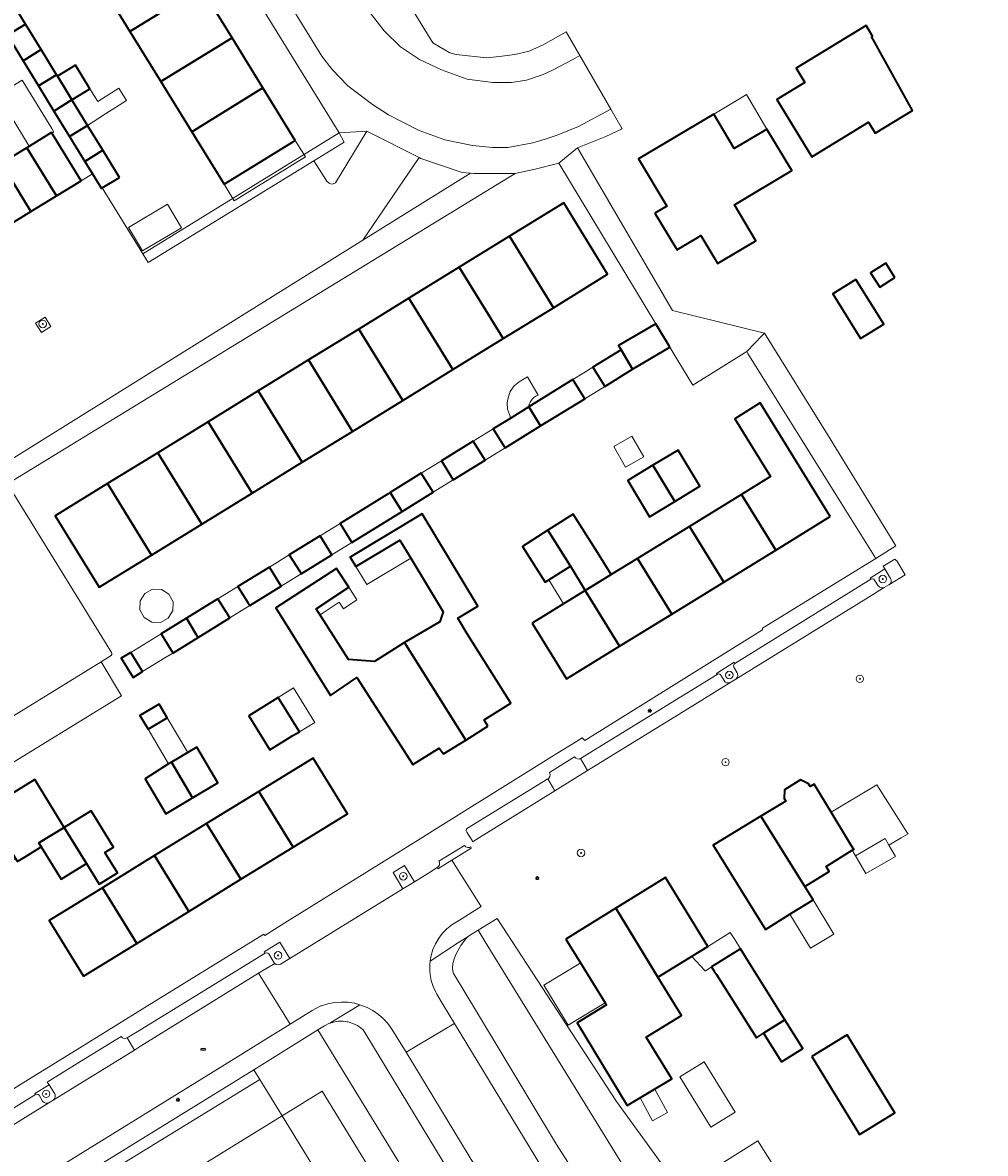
# Model space of a CAD drawing. Extents: x 147051 to 149075, y 463071 to 465537.
# Tile 228 of 229: x 147875 to 147978, y 464933 to 465053. Entities that reach past the tile are written whole.
import ezdxf
from ezdxf.enums import TextEntityAlignment as Align

# ---------------------------------------------------------------- set-up
doc = ezdxf.new("R2010")
doc.units = 0
doc.header["$LTSCALE"] = 0.5
doc.layers.get('0').update_dxf_attribs({"linetype": 'CONTINUOUS'})
for name, color, linetype, lineweight in [('B-PV-GR-BEPLANTING_CULTUUR_HEESTERS-GV', 252, 'CONTINUOUS', 18), ('B-PV-GR-BOOM-S', 252, 'CONTINUOUS', 25), ('B-PV-GR-GROENVOORZIENING-GV', 252, 'CONTINUOUS', 18), ('B-PV-IE-MEUBILAIR-S', 252, 'CONTINUOUS', 25), ('B-PV-OG-BEBOUWING-GV', 6, 'CONTINUOUS', 35), ('B-PV-OG-BEBOUWING_BASSIN-GV', 6, 'CONTINUOUS', 18), ('B-PV-OG-BEBOUWING_LUIFEL-GV', 6, 'CONTINUOUS', 18), ('B-PV-OG-TERREIN_BEGROEID-GV', 252, 'CONTINUOUS', 18), ('B-PV-OG-TERREIN_ERF-GV', 252, 'CONTINUOUS', 18), ('B-PV-OG-TERREIN_ONBEGROEID_ZAND-GV', 252, 'CONTINUOUS', 18), ('B-PV-VH-GESLOTENVERHARDING-GV', 252, 'CONTINUOUS', 18), ('B-PV-VH-GESLOTENVERHARDING_ASFALT-GV', 252, 'CONTINUOUS', 18), ('B-PV-VH-OPENVERHARDING_BETONSTRAATSTEEN-GV', 252, 'CONTINUOUS', 18), ('B-PV-VH-OPENVERHARDING_TEGEL-GV', 252, 'CONTINUOUS', 18)]:
    doc.layers.add(name, color=color, linetype=linetype, lineweight=lineweight)
doc.styles.add('NLCS-ISO', font='NLCS-ISO.ttf')

# ---------------------------------------------------------------- blocks, each defined once
blk = doc.blocks.new('SIE-MEUBILAIR_PAAL_LICHTMAST-SO')
for points in [[(-0.62, 0), (-1, 0)], [(-0.71, 0.71), (-0.44, 0.44)], [(0, 1), (0, 0.62)], [(0.44, 0.44), (0.71, 0.71)], [(1, 0), (0.62, 0)], [(-0.71, -0.71), (-0.44, -0.44)], [(0, -0.62), (0, -1)], [(0.44, -0.44), (0.71, -0.71)]]:
    blk.add_lwpolyline(points)
blk.add_circle((0, 0), 0.5)
blk = doc.blocks.new('SIE-MEUBILAIR_PUT_RIOOLPUT-SO')
blk.add_ellipse((0, 0), major_axis=(1.25, 0), ratio=0.54)
at = {"style": 'NLCS-ISO'}
blk.add_text('ri', height=0.75, dxfattribs=at).set_placement((-0.04, 0.07), align=Align.MIDDLE_CENTER)
blk = doc.blocks.new('SGR-BOOM_GBKN-SO')
at = {"linetype": 'ByBlock', "lineweight": 18}
h = blk.add_hatch(color=0, dxfattribs=at)
h.dxf.hatch_style = 1
edge = h.paths.add_edge_path()
edge.add_arc((0, 0), 0.25, 0, 360)
at = {"color": 0, "linetype": 'ByBlock', "lineweight": 18}
for radius in [2, 0.25]:
    blk.add_circle((0, 0), radius, dxfattribs=at)
at = {"color": 0, "linetype": 'ByBlock', "lineweight": 18, "style": 'NLCS-ISO'}
blk.add_attdef('SOORT', (2.5, 0), '', height=1.5, dxfattribs=at)

msp = doc.modelspace()

# ---------------------------------------------------------------- linework, layer by layer
at = {"layer": 'B-PV-GR-BEPLANTING_CULTUUR_HEESTERS-GV', "flags": 128}
for points in [[(147888.874, 465027.464), (147906.503, 465038.302), (147909.738, 465040.293), (147909.193, 465041.26), (147888.3, 465028.395)], [(147909.738, 465040.293), (147906.503, 465038.302), (147907.88, 465036.14), (147908.124, 465035.919), (147908.378, 465035.813), (147908.555, 465035.833), (147908.809, 465035.944), (147912.15, 465041.46), (147909.193, 465041.26)], [(147917.881, 465038.548), (147917.709, 465038.635), (147911.725, 465029.828), (147923.192, 465036.975), (147922.296, 465037.058)], [(147883.849, 464984.936), (147872.249, 464977.781), (147872.164, 464977.755), (147872.022, 464977.773), (147871.909, 464977.86), (147872.144, 464977.478), (147870.385, 464976.394), (147872.47, 464973.013), (147886.034, 464981.315)], [(147923.988, 464956.343), (147924.742, 464955.121), (147946.841, 464919.298), (147950.642, 464921.635), (147948.983, 464923.936), (147938.724, 464938.099), (147926.024, 464957.607)], [(147906.936, 464945.732), (147903.817, 464943.774), (147900.111, 464941.487), (147900.123, 464941.467), (147900.748, 464940.451), (147903.135, 464936.58), (147907.387, 464939.194), (147930.478, 464901.546), (147933.055, 464903.062), (147906.94, 464945.725)]]:
    msp.add_lwpolyline(points, close=True, dxfattribs=at)
at = {"layer": 'B-PV-GR-GROENVOORZIENING-GV', "flags": 128}
msp.add_lwpolyline([(147878.239, 464927.99), (147880.457, 464924.377), (147880.476, 464924.346), (147882.2, 464925.417), (147880.556, 464928.075), (147900.748, 464940.451), (147900.123, 464941.467), (147900.111, 464941.487), (147883.991, 464931.54), (147878.231, 464928.003)], close=True, dxfattribs=at)
at = {"layer": 'B-PV-OG-BEBOUWING-GV', "flags": 128}
for points in [[(147891.209, 465062.092), (147883.634, 465057.429), (147886.926, 465052.081), (147894.501, 465056.744)], [(147894.501, 465056.744), (147886.926, 465052.081), (147890.218, 465046.733), (147897.793, 465051.396)], [(147873.887, 465051.677), (147875.816, 465052.857), (147874.75, 465054.6), (147874.139, 465055.598), (147872.209, 465054.417)], [(147877.481, 465050.136), (147875.816, 465052.857), (147873.887, 465051.677), (147875.552, 465048.955)], [(147965.876, 465051.532), (147966.005, 465051.564), (147965.32, 465052.688), (147957.874, 465048.143), (147958.788, 465046.645), (147955.807, 465044.825), (147959.539, 465038.711), (147965.575, 465042.395), (147966.278, 465041.243), (147970.249, 465043.667)], [(147897.793, 465051.396), (147890.218, 465046.733), (147893.51, 465041.385), (147901.085, 465046.048)], [(147877.201, 465046.262), (147879.119, 465047.46), (147877.481, 465050.136), (147875.552, 465048.955)], [(147879.208, 465047.315), (147879.886, 465046.206), (147880.752, 465044.791), (147882.187, 465045.677), (147882.666, 465045.973), (147881.112, 465048.49)], [(147878.834, 465043.592), (147880.752, 465044.791), (147879.886, 465046.206), (147879.208, 465047.315), (147879.119, 465047.46), (147877.201, 465046.262)], [(147896.954, 465035.791), (147904.523, 465040.463), (147901.085, 465046.048), (147893.51, 465041.385)], [(147880.489, 465040.889), (147882.418, 465042.069), (147880.752, 465044.791), (147878.834, 465043.592)], [(147942.828, 465032.729), (147945.042, 465029.01), (147945.165, 465028.804), (147947.497, 465030.192), (147947.721, 465030.326), (147949.191, 465027.856), (147949.494, 465027.347), (147953.574, 465029.776), (147951.289, 465033.614), (147957.384, 465037.244), (147954.748, 465041.671), (147954.285, 465041.395), (147951.273, 465039.603), (147949.085, 465043.277), (147941.088, 465038.515), (147944.086, 465033.479)], [(147881.725, 465036.174), (147878.585, 465041.3), (147875.948, 465039.686), (147879.101, 465034.566)], [(147884.043, 465039.414), (147882.418, 465042.069), (147880.489, 465040.889), (147882.114, 465038.234)], [(147873.238, 465038.025), (147876.39, 465032.906), (147879.101, 465034.566), (147875.948, 465039.686)], [(147885.813, 465036.521), (147884.043, 465039.414), (147882.114, 465038.234), (147882.927, 465036.905), (147883.884, 465035.341), (147883.985, 465035.403)], [(147870.472, 465036.331), (147873.664, 465031.236), (147876.39, 465032.906), (147873.238, 465038.025)], [(147932.012, 465022.648), (147937.791, 465026.206), (147933.109, 465033.81), (147927.33, 465030.252)], [(147927.33, 465030.252), (147921.983, 465026.959), (147926.665, 465019.355), (147932.012, 465022.648)], [(147921.983, 465026.959), (147916.635, 465023.666), (147921.317, 465016.062), (147926.665, 465019.355)], [(147968.381, 465025.865), (147967.4, 465027.404), (147965.775, 465026.369), (147966.756, 465024.829)], [(147964.214, 465025.656), (147961.765, 465024.133), (147964.73, 465019.364), (147967.18, 465020.887)], [(147916.635, 465023.666), (147911.288, 465020.373), (147915.97, 465012.77), (147921.317, 465016.062)], [(147939.224, 465018.154), (147940.432, 465016.097), (147944.42, 465018.439), (147944.371, 465018.52), (147942.909, 465020.941), (147938.952, 465018.617)], [(147911.288, 465020.373), (147905.94, 465017.08), (147910.622, 465009.477), (147915.97, 465012.77)], [(147937.447, 465014.312), (147937.473, 465014.27), (147940.432, 465016.097), (147939.224, 465018.154), (147936.22, 465016.3)], [(147905.94, 465017.08), (147900.593, 465013.788), (147905.274, 465006.184), (147910.622, 465009.477)], [(147930.642, 465010.051), (147935.347, 465012.957), (147934.093, 465014.986), (147929.389, 465012.081)], [(147900.593, 465013.788), (147895.245, 465010.495), (147899.927, 465002.891), (147905.274, 465006.184)], [(147961.489, 465000.397), (147954.026, 465012.521), (147951.338, 465010.828), (147955.133, 465004.664), (147952.053, 465002.767), (147955.704, 464996.836)], [(147926.863, 465007.718), (147930.642, 465010.051), (147929.389, 465012.081), (147927.469, 465010.895), (147925.61, 465009.747), (147926.782, 465007.849)], [(147895.245, 465010.495), (147889.897, 465007.202), (147894.579, 464999.599), (147899.927, 465002.891)], [(147921.346, 465004.31), (147924.736, 465006.404), (147923.483, 465008.434), (147920.092, 465006.34)], [(147944.937, 465002.009), (147947.623, 465003.63), (147945.297, 465007.483), (147942.611, 465005.861)], [(147889.897, 465007.202), (147884.55, 465003.909), (147889.232, 464996.306), (147894.579, 464999.599)], [(147942.251, 465000.387), (147944.937, 465002.009), (147942.611, 465005.861), (147939.925, 465004.239)], [(147884.55, 465003.909), (147878.979, 465000.479), (147883.661, 464992.876), (147889.232, 464996.306)], [(147915.772, 465001.163), (147915.904, 465000.949), (147919.209, 465002.99), (147917.948, 465005.016), (147914.65, 465002.979)], [(147910.56, 464997.649), (147915.904, 465000.949), (147915.772, 465001.163), (147914.65, 465002.979), (147914.419, 465002.836), (147909.307, 464999.679)], [(147955.704, 464996.836), (147952.053, 465002.767), (147946.504, 464999.352), (147950.156, 464993.42)], [(147925.033, 464978.075), (147924.628, 464978.738), (147927.464, 464980.515), (147922.819, 464987.931), (147921.836, 464989.58), (147923.951, 464990.854), (147918.024, 465000.695), (147910.375, 464996.089), (147910.984, 464995.078), (147915.668, 464997.899), (147916.826, 464995.976), (147920.263, 464990.269), (147919.904, 464989.18), (147916.174, 464986.998), (147922.682, 464976.607)], [(147935.407, 464992.521), (147938.182, 464994.229), (147936.527, 464996.846), (147934.107, 465000.66), (147931.407, 464998.946), (147933.827, 464995.133)], [(147950.156, 464993.42), (147946.504, 464999.352), (147940.956, 464995.937), (147944.607, 464990.005)], [(147905.158, 464994.313), (147908.433, 464996.336), (147907.18, 464998.365), (147903.895, 464996.337), (147904.979, 464994.608)], [(147933.827, 464995.133), (147931.407, 464998.946), (147928.707, 464997.232), (147931.127, 464993.419)], [(147944.607, 464990.005), (147940.956, 464995.937), (147938.182, 464994.229), (147935.407, 464992.521), (147939.059, 464986.589)], [(147899.684, 464990.933), (147903.027, 464992.997), (147901.768, 464995.023), (147898.427, 464992.96), (147899.478, 464991.267)], [(147920.299, 464975.12), (147922.682, 464976.607), (147916.174, 464986.998), (147912.971, 464984.971), (147910.213, 464985.19), (147906.77, 464990.575), (147910.227, 464992.87), (147908.921, 464994.88), (147902.451, 464990.685), (147908.266, 464981.364), (147911.099, 464983.25), (147917.053, 464973.994), (147919.847, 464975.744)], [(147929.751, 464989.04), (147933.403, 464983.108), (147939.059, 464986.589), (147935.407, 464992.521)], [(147894.179, 464987.532), (147897.553, 464989.616), (147896.3, 464991.646), (147892.931, 464989.566), (147893.979, 464987.856)], [(147891.488, 464985.871), (147894.179, 464987.532), (147893.979, 464987.856), (147892.931, 464989.566), (147890.235, 464987.9), (147891.303, 464986.17)], [(147887.253, 464983.275), (147888.274, 464983.901), (147887.028, 464985.934), (147886.008, 464985.308)], [(147904.287, 464977.088), (147904.972, 464977.492), (147902.698, 464981.128), (147902.024, 464980.706), (147899.575, 464979.175), (147901.838, 464975.556)], [(147888.857, 464977.754), (147890.894, 464978.959), (147890.028, 464980.415), (147887.994, 464979.211)], [(147893.601, 464970.441), (147896.3, 464972.038), (147894.043, 464975.85), (147893.075, 464975.277), (147891.345, 464974.253)], [(147893.601, 464970.441), (147891.345, 464974.253), (147891.043, 464974.058), (147888.556, 464972.454), (147890.747, 464968.752)], [(147904.293, 464965.189), (147910.078, 464968.75), (147906.426, 464974.681), (147900.641, 464971.12)], [(147874.92, 464963.658), (147875.756, 464964.171), (147877.475, 464965.224), (147877.22, 464965.641), (147879.919, 464967.295), (147876.793, 464972.395), (147871.539, 464969.175), (147874.724, 464963.977)], [(147954.115, 464968.495), (147958.546, 464961.391), (147958.789, 464961.002), (147961.363, 464962.608), (147961.044, 464963.121), (147963.841, 464964.86), (147963.991, 464964.953), (147963.701, 464965.431), (147961.581, 464968.93), (147959.769, 464971.921), (147959.341, 464971.662), (147959.175, 464971.936), (147958.316, 464972.35), (147956.605, 464971.314), (147956.592, 464970.371), (147956.758, 464970.097)], [(147895.093, 464967.705), (147898.744, 464961.773), (147904.293, 464965.189), (147900.641, 464971.12)], [(147879.925, 464967.299), (147882.297, 464963.443), (147883.636, 464961.266), (147885.592, 464962.469), (147884.255, 464964.643), (147885.174, 464965.206), (147882.808, 464969.067)], [(147957.184, 464958.043), (147957.928, 464958.505), (147959.112, 464959.241), (147959.658, 464959.58), (147959.671, 464959.588), (147958.789, 464961.002), (147958.546, 464961.391), (147954.115, 464968.495), (147949.033, 464965.415), (147954.609, 464956.442)], [(147879.925, 464967.299), (147879.919, 464967.295), (147877.22, 464965.641), (147877.475, 464965.224), (147879.585, 464961.781), (147882.297, 464963.443)], [(147889.544, 464964.289), (147893.196, 464958.358), (147898.744, 464961.773), (147895.093, 464967.705)], [(147883.996, 464960.874), (147887.647, 464954.942), (147893.196, 464958.358), (147889.544, 464964.289)], [(147943.133, 464951.359), (147948.462, 464954.621), (147943.961, 464961.976), (147938.647, 464958.694)], [(147881.966, 464951.445), (147887.647, 464954.942), (147883.996, 464960.874), (147878.314, 464957.377)], [(147933.333, 464955.413), (147934.906, 464952.865), (147937.527, 464948.62), (147937.657, 464948.41), (147934.538, 464946.484), (147939.871, 464937.665), (147944.612, 464940.512), (147941.883, 464944.971), (147945.637, 464947.268), (147943.133, 464951.359), (147938.647, 464958.694)], [(147949.376, 464951.623), (147953.632, 464944.88), (147954.393, 464945.367), (147956.66, 464946.816), (147952.409, 464953.608), (147951.938, 464954.36), (147948.863, 464952.436), (147949.137, 464952.002)], [(147956.293, 464942.332), (147958.573, 464943.76), (147956.66, 464946.816), (147954.393, 464945.367)], [(147959.531, 464942.899), (147964.614, 464934.604), (147968.367, 464936.903), (147966.061, 464940.665), (147963.283, 464945.199)]]:
    msp.add_lwpolyline(points, close=True, dxfattribs=at)
at = {"layer": 'B-PV-OG-BEBOUWING_BASSIN-GV', "flags": 128}
for points in [[(147891.005, 464989.587), (147891.495, 464990.387), (147891.52, 464991.326), (147891.072, 464992.15), (147890.272, 464992.64), (147889.333, 464992.664), (147888.509, 464992.217), (147888.019, 464991.416), (147887.995, 464990.478), (147888.442, 464989.654), (147889.243, 464989.164), (147890.181, 464989.139)], [(147945.479, 464940.723), (147948.779, 464935.39), (147951.358, 464936.986), (147948.058, 464942.319)]]:
    msp.add_lwpolyline(points, close=True, dxfattribs=at)
at = {"layer": 'B-PV-OG-BEBOUWING_LUIFEL-GV', "flags": 128}
for points in [[(147876.209, 465039.845), (147878.585, 465041.3), (147878.627, 465041.231), (147878.666, 465041.255), (147878.829, 465041.354), (147878.604, 465041.722), (147875.451, 465046.881), (147872.872, 465045.305), (147876.025, 465040.146)], [(147882.418, 465042.069), (147884.325, 465043.285), (147886.572, 465044.718), (147885.738, 465046.025), (147883.511, 465044.604), (147882.666, 465045.973), (147882.187, 465045.677), (147880.752, 465044.791)], [(147949.085, 465043.277), (147951.273, 465039.603), (147954.285, 465041.395), (147954.748, 465041.671), (147952.56, 465045.346), (147952.097, 465045.07)], [(147898.038, 465034.036), (147905.606, 465038.708), (147904.523, 465040.463), (147896.954, 465035.791)], [(147886.774, 465031.203), (147888.247, 465028.712), (147892.405, 465031.17), (147890.932, 465033.661)], [(147934.093, 465014.986), (147935.347, 465012.957), (147937.473, 465014.27), (147937.447, 465014.312), (147936.22, 465016.3), (147935.263, 465015.709)], [(147923.483, 465008.434), (147924.736, 465006.404), (147926.863, 465007.718), (147926.782, 465007.849), (147925.61, 465009.747), (147924.868, 465009.289)], [(147939.695, 465005.678), (147941.627, 465006.779), (147940.38, 465008.968), (147938.448, 465007.867)], [(147919.209, 465002.99), (147921.346, 465004.31), (147920.092, 465006.34), (147917.948, 465005.016)], [(147908.433, 464996.336), (147910.56, 464997.649), (147909.307, 464999.679), (147907.18, 464998.365)], [(147910.984, 464995.078), (147912.141, 464993.155), (147916.826, 464995.976), (147915.668, 464997.899)], [(147901.768, 464995.023), (147903.027, 464992.997), (147905.158, 464994.313), (147904.979, 464994.608), (147903.895, 464996.337)], [(147933.093, 464991.097), (147935.407, 464992.521), (147933.827, 464995.133), (147931.513, 464993.664)], [(147896.3, 464991.646), (147897.553, 464989.616), (147899.684, 464990.933), (147899.478, 464991.267), (147898.427, 464992.96)], [(147907.169, 464989.951), (147909.213, 464991.279), (147909.659, 464990.592), (147911.099, 464991.528), (147910.227, 464992.87), (147906.77, 464990.575)], [(147888.274, 464983.901), (147890.651, 464985.358), (147891.488, 464985.871), (147891.303, 464986.17), (147890.235, 464987.9), (147887.028, 464985.934)], [(147902.698, 464981.128), (147904.972, 464977.492), (147906.626, 464978.468), (147904.349, 464982.16)], [(147891.043, 464974.058), (147891.345, 464974.253), (147893.075, 464975.277), (147890.894, 464978.959), (147888.857, 464977.754)], [(147963.841, 464964.86), (147964.177, 464964.281), (147967.341, 464966.118), (147967.746, 464965.42), (147969.05, 464966.178), (147969.783, 464966.604), (147969.733, 464966.683), (147966.452, 464971.837), (147961.581, 464968.93), (147963.701, 464965.431), (147963.991, 464964.953)], [(147965.285, 464962.375), (147968.448, 464964.213), (147967.746, 464965.42), (147967.341, 464966.118), (147964.177, 464964.281)], [(147959.382, 464954.425), (147961.872, 464955.937), (147959.658, 464959.58), (147958.096, 464958.609), (147957.184, 464958.043)], [(147948.863, 464952.436), (147951.938, 464954.36), (147951.317, 464955.353), (147950.839, 464956.116), (147948.798, 464954.839), (147946.756, 464953.56), (147948.126, 464952.061), (147948.178, 464952.004)], [(147937.344, 464948.507), (147937.527, 464948.62), (147934.906, 464952.865), (147934.751, 464952.769), (147931.008, 464950.492), (147933.602, 464946.229), (147934.226, 464946.609)], [(147944.177, 464936.931), (147942.811, 464939.431), (147941.238, 464938.486), (147942.568, 464936.052)], [(147945.978, 464929.034), (147949.074, 464924.105), (147956.874, 464929.005), (147953.778, 464933.933)]]:
    msp.add_lwpolyline(points, close=True, dxfattribs=at)
for points in [[(147930.39, 465013.349), (147929.252, 465015.297), (147928.373, 465014.761), (147927.843, 465014.341), (147927.418, 465013.739), (147927.205, 465013.063), (147927.108, 465012.503), (147927.137, 465011.847), (147927.331, 465011.281), (147927.398, 465011.087), (147927.403, 465011.069), (147927.408, 465011.051), (147927.413, 465011.033), (147927.419, 465011.015), (147927.423, 465011.004), (147927.432, 465010.981), (147927.44, 465010.964), (147927.451, 465010.938), (147927.462, 465010.912), (147927.469, 465010.895)], [(147927.469, 465010.895), (147929.389, 465012.081), (147929.387, 465012.103), (147929.386, 465012.131), (147929.386, 465012.158), (147929.388, 465012.184), (147929.395, 465012.223), (147929.399, 465012.237), (147929.41, 465012.268), (147929.417, 465012.287), (147929.427, 465012.312), (147929.437, 465012.337), (147929.447, 465012.362)]]:
    msp.add_lwpolyline(points, dxfattribs=at)
at = {"layer": 'B-PV-OG-BEBOUWING_LUIFEL-GV'}
for points in [[(147929.447, 465012.362, -0.0572031), (147929.595, 465012.681)], [(147929.595, 465012.681, -0.1675663), (147930.39, 465013.349)]]:
    msp.add_lwpolyline(points, format="xyb", dxfattribs=at)
at = {"layer": 'B-PV-OG-TERREIN_BEGROEID-GV', "flags": 128}
for points in [[(147921.446, 464951.62), (147923.829, 464947.693), (147932.361, 464933.54), (147935.131, 464929.145), (147941.688, 464918.315), (147946.841, 464909.698), (147950.309, 464911.796), (147947.657, 464915.966), (147948.556, 464916.519), (147946.841, 464919.298), (147924.742, 464955.121), (147923.988, 464956.343), (147923.093, 464955.788), (147922.774, 464955.527), (147922.153, 464954.728), (147921.649, 464953.829), (147921.44, 464953.301), (147921.306, 464952.817), (147921.297, 464952.786), (147921.265, 464952.313), (147921.299, 464951.987), (147921.38, 464951.728)], [(147908.591, 464946.57), (147908.236, 464946.458), (147908.087, 464946.411), (147907.643, 464946.165), (147906.936, 464945.732), (147906.94, 464945.725), (147933.055, 464903.062), (147936.494, 464905.084), (147924.626, 464924.463), (147912.041, 464945.271), (147911.774, 464945.728), (147911.583, 464945.892), (147911.147, 464946.191), (147910.671, 464946.42), (147910.165, 464946.575), (147910.07, 464946.589), (147909.642, 464946.653), (147909.113, 464946.651)]]:
    msp.add_lwpolyline(points, close=True, dxfattribs=at)
at = {"layer": 'B-PV-OG-TERREIN_ERF-GV', "flags": 128}
for points in [[(147874.75, 465054.6), (147875.816, 465052.857), (147877.481, 465050.136), (147879.119, 465047.46), (147879.208, 465047.315), (147881.112, 465048.49), (147882.666, 465045.973), (147882.187, 465045.677), (147880.752, 465044.791), (147882.418, 465042.069), (147884.043, 465039.414), (147885.813, 465036.521), (147883.985, 465035.403), (147888.3, 465028.395), (147909.193, 465041.26), (147873.768, 465098.721)], [(147874.75, 465088.832), (147878.042, 465083.484), (147881.334, 465078.136), (147884.626, 465072.788), (147887.918, 465067.44), (147891.209, 465062.092), (147894.501, 465056.744), (147897.793, 465051.396), (147901.085, 465046.048), (147904.523, 465040.463), (147896.954, 465035.791), (147893.51, 465041.385), (147890.218, 465046.733), (147886.926, 465052.081), (147883.634, 465057.429), (147880.342, 465062.777), (147877.049, 465068.125), (147873.757, 465073.473)], [(147873.238, 465038.025), (147875.948, 465039.686), (147878.585, 465041.3), (147881.725, 465036.174), (147882.927, 465036.905), (147882.114, 465038.234), (147880.489, 465040.889), (147878.834, 465043.592), (147877.201, 465046.262), (147875.552, 465048.955), (147873.887, 465051.677)], [(147872.338, 464938.12), (147876.409, 464940.63), (147881.578, 464943.829), (147884.671, 464945.744), (147889.269, 464948.59), (147901.178, 464955.928), (147901.234, 464955.858), (147901.282, 464955.797), (147903.422, 464957.147), (147915.763, 464964.813), (147917.822, 464966.092), (147919.456, 464967.11), (147932.378, 464975.156), (147934.471, 464976.46), (147935.069, 464976.832), (147935.076, 464976.826), (147935.35, 464976.57), (147946.76, 464983.668), (147954.286, 464988.351), (147954.276, 464988.515), (147962.771, 464993.749), (147966.349, 464995.954), (147962.625, 465001.919), (147952.72, 465017.783), (147952.601, 465017.974), (147946.864, 465014.392), (147945.268, 465017.034), (147944.42, 465018.439), (147940.432, 465016.097), (147937.473, 465014.27), (147937.447, 465014.312), (147936.22, 465016.3), (147939.224, 465018.154), (147938.952, 465018.617), (147942.909, 465020.941), (147932.577, 465038.048), (147930.07, 465037.392), (147927.94, 465036.934), (147919.621, 465031.868), (147873.903, 465003.901), (147884.971, 464985.916), (147884.994, 464985.855), (147884.989, 464985.711), (147884.91, 464985.59), (147883.849, 464984.936), (147886.034, 464981.315), (147872.47, 464973.013)]]:
    msp.add_lwpolyline(points, dxfattribs=at)
for points in [[(147942.828, 465032.729), (147944.086, 465033.479), (147941.088, 465038.515), (147949.085, 465043.277), (147951.273, 465039.603), (147954.285, 465041.395), (147954.748, 465041.671), (147957.384, 465037.244), (147951.289, 465033.614), (147953.574, 465029.776), (147949.494, 465027.347), (147949.191, 465027.856), (147947.721, 465030.326), (147947.497, 465030.192), (147945.165, 465028.804), (147945.042, 465029.01)], [(147894.579, 464999.599), (147889.232, 464996.306), (147883.661, 464992.876), (147878.979, 465000.479), (147884.55, 465003.909), (147889.897, 465007.202), (147895.245, 465010.495), (147900.593, 465013.788), (147905.94, 465017.08), (147911.288, 465020.373), (147916.635, 465023.666), (147921.983, 465026.959), (147927.33, 465030.252), (147933.109, 465033.81), (147937.791, 465026.206), (147932.012, 465022.648), (147926.665, 465019.355), (147921.317, 465016.062), (147915.97, 465012.77), (147910.622, 465009.477), (147905.274, 465006.184), (147899.927, 465002.891)], [(147968.381, 465025.865), (147966.756, 465024.829), (147965.775, 465026.369), (147967.4, 465027.404)], [(147964.214, 465025.656), (147967.18, 465020.887), (147964.73, 465019.364), (147961.765, 465024.133)], [(147926.782, 465007.849), (147925.61, 465009.747), (147927.469, 465010.895), (147929.389, 465012.081), (147934.093, 465014.986), (147935.347, 465012.957), (147930.642, 465010.051), (147926.863, 465007.718)], [(147939.059, 464986.589), (147933.403, 464983.108), (147929.751, 464989.04), (147935.407, 464992.521), (147933.827, 464995.133), (147931.127, 464993.419), (147928.707, 464997.232), (147931.407, 464998.946), (147934.107, 465000.66), (147936.527, 464996.846), (147938.182, 464994.229), (147940.956, 464995.937), (147946.504, 464999.352), (147952.053, 465002.767), (147955.133, 465004.664), (147951.338, 465010.828), (147954.026, 465012.521), (147961.489, 465000.397), (147955.704, 464996.836), (147950.156, 464993.42), (147944.607, 464990.005)], [(147920.092, 465006.34), (147923.483, 465008.434), (147924.736, 465006.404), (147921.346, 465004.31)], [(147945.297, 465007.483), (147947.623, 465003.63), (147944.937, 465002.009), (147942.251, 465000.387), (147939.925, 465004.239), (147942.611, 465005.861)], [(147917.948, 465005.016), (147919.209, 465002.99), (147915.904, 465000.949), (147910.56, 464997.649), (147909.307, 464999.679), (147914.419, 465002.836), (147914.65, 465002.979)], [(147922.682, 464976.607), (147920.299, 464975.12), (147919.847, 464975.744), (147917.053, 464973.994), (147911.099, 464983.25), (147908.266, 464981.364), (147902.451, 464990.685), (147908.921, 464994.88), (147910.227, 464992.87), (147906.77, 464990.575), (147910.213, 464985.19), (147912.971, 464984.971), (147916.174, 464986.998), (147919.904, 464989.18), (147920.263, 464990.269), (147916.826, 464995.976), (147915.668, 464997.899), (147910.984, 464995.078), (147910.375, 464996.089), (147918.024, 465000.695), (147923.951, 464990.854), (147921.836, 464989.58), (147922.819, 464987.931), (147927.464, 464980.515), (147924.628, 464978.738), (147925.033, 464978.075)], [(147904.979, 464994.608), (147903.895, 464996.337), (147907.18, 464998.365), (147908.433, 464996.336), (147905.158, 464994.313)], [(147899.478, 464991.267), (147898.427, 464992.96), (147901.768, 464995.023), (147903.027, 464992.997), (147899.684, 464990.933)], [(147890.181, 464989.139), (147889.243, 464989.164), (147888.442, 464989.654), (147887.995, 464990.478), (147888.019, 464991.416), (147888.509, 464992.217), (147889.333, 464992.664), (147890.272, 464992.64), (147891.072, 464992.15), (147891.52, 464991.326), (147891.495, 464990.387), (147891.005, 464989.587)], [(147896.3, 464991.646), (147897.553, 464989.616), (147894.179, 464987.532), (147891.488, 464985.871), (147891.303, 464986.17), (147890.235, 464987.9), (147892.931, 464989.566)], [(147886.008, 464985.308), (147887.028, 464985.934), (147888.274, 464983.901), (147887.253, 464983.275)], [(147901.838, 464975.556), (147899.575, 464979.175), (147902.024, 464980.706), (147902.698, 464981.128), (147904.972, 464977.492), (147904.287, 464977.088)], [(147887.994, 464979.211), (147890.028, 464980.415), (147890.894, 464978.959), (147888.857, 464977.754)], [(147893.075, 464975.277), (147894.043, 464975.85), (147896.3, 464972.038), (147893.601, 464970.441), (147890.747, 464968.752), (147888.556, 464972.454), (147891.043, 464974.058), (147891.345, 464974.253)], [(147878.314, 464957.377), (147883.996, 464960.874), (147889.544, 464964.289), (147895.093, 464967.705), (147900.641, 464971.12), (147906.426, 464974.681), (147910.078, 464968.75), (147904.293, 464965.189), (147898.744, 464961.773), (147893.196, 464958.358), (147887.647, 464954.942), (147881.966, 464951.445)], [(147874.724, 464963.977), (147871.299, 464961.878), (147868.114, 464967.076), (147871.539, 464969.175), (147876.793, 464972.395), (147879.919, 464967.295), (147879.925, 464967.299), (147882.808, 464969.067), (147885.174, 464965.206), (147884.255, 464964.643), (147885.592, 464962.469), (147883.636, 464961.266), (147882.297, 464963.443), (147879.585, 464961.781), (147877.475, 464965.224), (147875.756, 464964.171), (147874.92, 464963.658)], [(147957.184, 464958.043), (147954.609, 464956.442), (147949.033, 464965.415), (147954.115, 464968.495), (147956.758, 464970.097), (147956.592, 464970.371), (147956.605, 464971.314), (147958.316, 464972.35), (147959.175, 464971.936), (147959.341, 464971.662), (147959.769, 464971.921), (147961.581, 464968.93), (147963.701, 464965.431), (147963.991, 464964.953), (147963.841, 464964.86), (147961.044, 464963.121), (147961.363, 464962.608), (147958.789, 464961.002), (147959.671, 464959.588), (147959.658, 464959.58), (147959.112, 464959.241), (147957.928, 464958.505)], [(147933.333, 464955.413), (147938.647, 464958.694), (147943.961, 464961.976), (147948.462, 464954.621), (147943.133, 464951.359), (147945.637, 464947.268), (147941.883, 464944.971), (147944.612, 464940.512), (147939.871, 464937.665), (147934.538, 464946.484), (147937.657, 464948.41), (147937.527, 464948.62), (147934.906, 464952.865)], [(147949.376, 464951.623), (147949.137, 464952.002), (147948.863, 464952.436), (147951.938, 464954.36), (147952.409, 464953.608), (147956.66, 464946.816), (147958.573, 464943.76), (147956.293, 464942.332), (147954.393, 464945.367), (147953.632, 464944.88)], [(147968.367, 464936.903), (147964.614, 464934.604), (147959.531, 464942.899), (147963.283, 464945.199), (147966.061, 464940.665)], [(147945.479, 464940.723), (147948.058, 464942.319), (147951.358, 464936.986), (147948.779, 464935.39)]]:
    msp.add_lwpolyline(points, close=True, dxfattribs=at)
at = {"layer": 'B-PV-OG-TERREIN_ONBEGROEID_ZAND-GV', "flags": 128}
for points in [[(147967.746, 464993.137), (147967.823, 464993.211), (147967.89, 464993.276), (147967.97, 464993.461), (147967.971, 464993.661), (147967.916, 464993.813), (147967.298, 464994.827), (147965.76, 464993.843), (147965.819, 464993.748), (147965.976, 464993.776), (147966.128, 464993.727), (147966.216, 464993.647), (147966.609, 464993.032), (147966.764, 464992.892), (147966.959, 464992.82), (147967.168, 464992.825), (147967.227, 464992.843)], [(147951.427, 464983.089), (147951.576, 464983.254), (147951.642, 464983.444), (147951.631, 464983.645), (147951.584, 464983.765), (147951.233, 464984.372), (147951.2, 464984.528), (147951.245, 464984.68), (147951.32, 464984.766), (147951.245, 464984.887), (147949.382, 464983.695), (147949.441, 464983.6), (147949.588, 464983.64), (147949.736, 464983.602), (147949.844, 464983.496), (147949.845, 464983.495), (147950.185, 464982.931), (147950.317, 464982.784), (147950.496, 464982.702), (147950.693, 464982.696), (147950.891, 464982.757)], [(147914.962, 464962.505), (147915.996, 464960.757), (147917.23, 464961.517), (147916.159, 464963.237)], [(147901.306, 464953.905), (147901.45, 464953.949), (147901.597, 464953.915), (147901.698, 464953.826), (147902.286, 464952.891), (147902.342, 464952.816), (147902.505, 464952.701), (147902.699, 464952.658), (147902.895, 464952.695), (147902.972, 464952.734), (147903.945, 464953.334), (147902.87, 464955.063), (147901.223, 464954.039)], [(147878.759, 464938.251), (147878.903, 464938.4), (147878.98, 464938.592), (147878.98, 464938.799), (147878.935, 464938.932), (147878.318, 464939.88), (147876.794, 464938.943), (147876.861, 464938.835), (147877.002, 464938.884), (147877.148, 464938.855), (147877.254, 464938.765), (147877.631, 464938.156), (147877.776, 464938.01), (147877.965, 464937.93), (147878.17, 464937.927), (147878.299, 464937.968)]]:
    msp.add_lwpolyline(points, close=True, dxfattribs=at)
at = {"layer": 'B-PV-VH-GESLOTENVERHARDING-GV', "flags": 128}
msp.add_lwpolyline([(147877.5, 465020.025), (147878.486, 465020.652), (147877.891, 465021.623), (147876.867, 465021.013)], close=True, dxfattribs=at)
at = {"layer": 'B-PV-VH-GESLOTENVERHARDING_ASFALT-GV', "flags": 128}
for points in [[(147869.322, 465111.096), (147907.352, 465049.436), (147908.456, 465048.009), (147910.135, 465046.274), (147912.745, 465044.288), (147914.461, 465043.204), (147917.712, 465041.535), (147920.461, 465040.543), (147923.394, 465039.936), (147925.534, 465039.706), (147927.16, 465039.718), (147929.841, 465040.197), (147931.133, 465040.613), (147932.424, 465041.028), (147934.682, 465041.936), (147938.142, 465043.798), (147934.818, 465049.521), (147934.084, 465049.075), (147931.999, 465047.965), (147930.933, 465047.498), (147929.161, 465046.896), (147927.547, 465046.634), (147925.55, 465046.635), (147922.817, 465046.988), (147920.083, 465047.99), (147917.742, 465049.065), (147915.744, 465050.436), (147914.007, 465052.135), (147912.521, 465054.057)], [(147875.644, 464928.816), (147898.949, 464943.231), (147901.68, 464944.92), (147903.896, 464946.284), (147903.99, 464946.342), (147900.631, 464951.764), (147888.062, 464943.997), (147887.401, 464943.589), (147878.759, 464938.251), (147878.299, 464937.968), (147857.463, 464925.087)], [(147903.135, 464936.58), (147882.961, 464924.158)], [(147926.225, 464898.915), (147903.135, 464936.58)]]:
    msp.add_lwpolyline(points, dxfattribs=at)
msp.add_lwpolyline([(147921.5, 464946.41), (147921.426, 464946.366), (147916.341, 464943.374), (147933.207, 464915.51), (147947.092, 464892.873), (147956.992, 464876.892), (147958.175, 464875.218), (147964.45, 464866.961), (147973.2, 464855.388), (147978.01, 464858.996), (147968.751, 464871.102), (147964.947, 464876.108), (147963.18, 464878.533), (147961.215, 464881.404), (147956.425, 464889.131), (147938.24, 464918.764), (147933.407, 464926.791), (147932.556, 464928.151)], close=True, dxfattribs=at)
at = {"layer": 'B-PV-VH-OPENVERHARDING_BETONSTRAATSTEEN-GV', "flags": 128}
for points in [[(147874.553, 465006.659), (147911.725, 465029.828), (147917.709, 465038.635), (147912.15, 465041.46), (147908.809, 465035.944), (147908.555, 465035.833), (147908.378, 465035.813), (147908.124, 465035.919), (147907.88, 465036.14), (147906.503, 465038.302), (147888.874, 465027.464), (147888.3, 465028.395), (147883.985, 465035.403), (147883.884, 465035.341), (147882.927, 465036.905), (147881.725, 465036.174), (147879.101, 465034.566), (147876.39, 465032.906), (147873.664, 465031.236)], [(147872.249, 464977.781), (147883.849, 464984.936), (147884.91, 464985.59), (147884.989, 464985.711), (147884.994, 464985.855), (147884.971, 464985.916), (147873.903, 465003.901)], [(147918.892, 464953.041), (147918.895, 464953.063), (147918.897, 464953.085), (147918.998, 464953.656), (147919.193, 464954.297), (147919.462, 464954.91), (147919.803, 464955.487), (147920.21, 464956.019), (147920.677, 464956.498), (147921.198, 464956.919), (147922.006, 464957.436), (147924.329, 464958.877), (147924.256, 464958.992), (147921.205, 464963.818), (147919.721, 464962.892), (147919.647, 464963.011), (147918.81, 464962.49), (147918.704, 464962.425), (147917.23, 464961.517), (147915.996, 464960.757), (147903.945, 464953.334), (147902.972, 464952.734), (147902.895, 464952.695), (147902.699, 464952.658), (147902.505, 464952.701), (147902.342, 464952.816), (147901.736, 464952.451), (147900.631, 464951.764), (147903.99, 464946.342), (147906.333, 464947.784), (147907.243, 464948.278), (147907.319, 464948.307), (147907.999, 464948.516), (147908.697, 464948.648), (147909.406, 464948.701), (147910.117, 464948.674), (147910.82, 464948.567), (147911.414, 464948.407), (147911.506, 464948.382), (147912.167, 464948.121), (147912.795, 464947.788), (147913.382, 464947.386), (147913.92, 464946.921), (147914.402, 464946.398), (147914.822, 464945.825), (147916.341, 464943.374), (147921.426, 464946.366), (147921.5, 464946.41), (147920.273, 464948.401), (147919.592, 464949.551), (147919.483, 464949.751), (147919.208, 464950.362), (147919.009, 464951.001), (147918.891, 464951.635)]]:
    msp.add_lwpolyline(points, dxfattribs=at)
for points in [[(147877.891, 465021.623), (147878.486, 465020.652), (147877.5, 465020.025), (147876.867, 465021.013)], [(147967.97, 464993.461), (147967.89, 464993.276), (147967.823, 464993.211), (147967.746, 464993.137), (147969.482, 464994.211), (147968.585, 464995.686), (147968.476, 464995.767), (147968.38, 464995.876), (147967.123, 464995.114), (147967.298, 464994.827), (147967.916, 464993.813), (147967.971, 464993.661)], [(147935.66, 464973.353), (147934.912, 464974.622), (147934.804, 464974.584), (147934.789, 464974.581), (147934.582, 464974.587), (147934.394, 464974.67), (147934.251, 464974.817), (147931.587, 464973.16), (147931.611, 464973.113), (147931.654, 464972.921), (147931.619, 464972.724), (147931.511, 464972.554), (147931.405, 464972.471), (147932.183, 464971.202)], [(147878.98, 464938.799), (147878.98, 464938.592), (147878.903, 464938.4), (147878.759, 464938.251), (147887.401, 464943.589), (147886.634, 464944.876), (147886.53, 464944.84), (147886.327, 464944.833), (147886.136, 464944.904), (147885.986, 464945.043), (147881.309, 464942.153), (147878.121, 464940.183), (147878.318, 464939.88), (147878.935, 464938.932)], [(147880.556, 464928.075), (147882.2, 464925.417), (147882.961, 464924.158), (147903.135, 464936.58), (147900.748, 464940.451)], [(147926.225, 464898.915), (147930.478, 464901.546), (147907.387, 464939.194), (147903.135, 464936.58)]]:
    msp.add_lwpolyline(points, close=True, dxfattribs=at)
at = {"layer": 'B-PV-VH-OPENVERHARDING_BETONSTRAATSTEEN-GV'}
msp.add_lwpolyline([(147918.891, 464951.635, -0.0590327), (147918.892, 464953.041)], format="xyb", dxfattribs=at)
at = {"layer": 'B-PV-VH-OPENVERHARDING_TEGEL-GV', "flags": 128}
for points in [[(147873.768, 465098.721), (147909.193, 465041.26), (147912.15, 465041.46), (147917.709, 465038.635), (147917.881, 465038.548), (147922.296, 465037.058), (147923.192, 465036.975), (147923.536, 465036.943), (147927.94, 465036.934), (147930.07, 465037.392), (147932.577, 465038.048), (147934.566, 465039.685), (147937.602, 465040.887), (147939.337, 465041.71), (147938.142, 465043.798), (147934.682, 465041.936), (147932.424, 465041.028), (147931.133, 465040.613), (147929.841, 465040.197), (147927.16, 465039.718), (147925.534, 465039.706), (147923.394, 465039.936), (147920.461, 465040.543), (147917.712, 465041.535), (147914.461, 465043.204), (147912.745, 465044.288), (147910.135, 465046.274), (147908.456, 465048.009), (147907.352, 465049.436), (147869.322, 465111.096)], [(147912.521, 465054.057), (147914.007, 465052.135), (147915.744, 465050.436), (147917.742, 465049.065), (147920.083, 465047.99), (147922.817, 465046.988), (147925.55, 465046.635), (147927.547, 465046.634), (147929.161, 465046.896), (147930.933, 465047.498), (147931.999, 465047.965), (147934.084, 465049.075), (147934.818, 465049.521), (147933.36, 465052.029), (147930.918, 465050.651), (147929.437, 465049.987), (147927.908, 465049.599), (147926.28, 465049.386), (147924.878, 465049.272), (147921.678, 465049.598), (147921.004, 465049.779), (147919.181, 465050.868), (147891.969, 465095.193)], [(147935.131, 464929.145), (147932.361, 464933.54), (147923.829, 464947.693), (147921.446, 464951.62), (147921.38, 464951.728), (147921.299, 464951.987), (147921.265, 464952.313), (147921.297, 464952.786), (147921.306, 464952.817), (147921.44, 464953.301), (147921.649, 464953.829), (147922.153, 464954.728), (147922.774, 464955.527), (147923.093, 464955.788), (147922.653, 464955.515), (147921.916, 464955.03), (147918.892, 464953.041)], [(147918.891, 464951.635), (147919.009, 464951.001), (147919.208, 464950.362), (147919.483, 464949.751), (147919.592, 464949.551), (147920.273, 464948.401), (147921.5, 464946.41), (147932.556, 464928.151)], [(147883.991, 464931.54), (147900.111, 464941.487), (147903.817, 464943.774), (147906.936, 464945.732), (147907.643, 464946.165), (147908.087, 464946.411), (147908.236, 464946.458), (147908.316, 464946.503), (147911.298, 464948.336), (147911.414, 464948.407), (147910.82, 464948.567), (147910.117, 464948.674), (147909.406, 464948.701), (147908.697, 464948.648), (147907.999, 464948.516), (147907.319, 464948.307), (147907.243, 464948.278), (147906.333, 464947.784), (147903.99, 464946.342), (147903.896, 464946.284), (147901.68, 464944.92), (147898.949, 464943.231), (147875.644, 464928.816)], [(147933.207, 464915.51), (147916.341, 464943.374), (147914.822, 464945.825), (147914.402, 464946.398), (147913.92, 464946.921), (147913.382, 464947.386), (147912.795, 464947.788), (147912.167, 464948.121), (147911.506, 464948.382), (147911.414, 464948.407), (147911.298, 464948.336), (147908.316, 464946.503), (147908.236, 464946.458), (147908.591, 464946.57), (147909.113, 464946.651), (147909.642, 464946.653), (147910.07, 464946.589), (147910.165, 464946.575), (147910.671, 464946.42), (147911.147, 464946.191), (147911.583, 464945.892), (147911.774, 464945.728), (147912.041, 464945.271), (147924.626, 464924.463)]]:
    msp.add_lwpolyline(points, dxfattribs=at)
for points in [[(147954.478, 465019.938), (147944.697, 465022.359), (147934.566, 465039.685), (147932.577, 465038.048), (147942.909, 465020.941), (147944.371, 465018.52), (147944.42, 465018.439), (147945.268, 465017.034), (147946.864, 465014.392), (147952.601, 465017.974), (147954.25, 465019.699)], [(147874.021, 465006.171), (147873.811, 465005.829), (147873.673, 465005.451), (147873.613, 465005.054), (147873.632, 465004.653), (147873.73, 465004.264), (147873.903, 465003.901), (147919.621, 465031.868), (147927.94, 465036.934), (147923.536, 465036.943), (147923.192, 465036.975), (147911.725, 465029.828), (147874.553, 465006.659), (147874.294, 465006.466)], [(147962.625, 465001.919), (147966.349, 464995.954), (147968.487, 464997.272), (147968.482, 464997.28), (147961.213, 465009.135), (147954.478, 465019.938), (147954.25, 465019.699), (147952.601, 465017.974), (147952.72, 465017.783)], [(147966.486, 464992.386), (147967.227, 464992.843), (147967.168, 464992.825), (147966.959, 464992.82), (147966.764, 464992.892), (147966.609, 464993.032), (147966.216, 464993.647), (147966.128, 464993.727), (147965.976, 464993.776), (147965.819, 464993.748), (147962.434, 464991.651), (147951.32, 464984.766), (147951.245, 464984.68), (147951.2, 464984.528), (147951.233, 464984.372), (147951.584, 464983.765), (147951.631, 464983.645), (147951.642, 464983.444), (147951.576, 464983.254), (147951.427, 464983.089), (147965.997, 464992.084)], [(147950.891, 464982.757), (147950.693, 464982.696), (147950.496, 464982.702), (147950.317, 464982.784), (147950.185, 464982.931), (147949.845, 464983.495), (147949.844, 464983.496), (147949.736, 464983.602), (147949.588, 464983.64), (147949.441, 464983.6), (147934.912, 464974.622), (147935.66, 464973.353), (147936.12, 464973.638), (147946.324, 464979.938)], [(147922.786, 464966.801), (147923.363, 464965.899), (147923.417, 464965.779), (147932.183, 464971.202), (147931.405, 464972.471), (147922.882, 464967.212), (147922.778, 464967.098), (147922.743, 464966.948)], [(147923.22, 464965.224), (147923.09, 464965.163), (147923.068, 464965.158), (147922.865, 464965.154), (147922.677, 464965.229), (147922.532, 464965.37), (147919.817, 464963.703), (147919.834, 464963.678), (147919.899, 464963.497), (147919.886, 464963.304), (147919.797, 464963.133), (147919.647, 464963.011), (147919.721, 464962.892), (147921.205, 464963.818), (147923.267, 464965.104), (147923.245, 464965.159)], [(147887.401, 464943.589), (147888.062, 464943.997), (147900.631, 464951.764), (147901.736, 464952.451), (147902.342, 464952.816), (147902.286, 464952.891), (147901.698, 464953.826), (147901.597, 464953.915), (147901.45, 464953.949), (147901.306, 464953.905), (147887.506, 464945.406), (147886.634, 464944.876)], [(147857.463, 464925.087), (147878.299, 464937.968), (147878.17, 464937.927), (147877.965, 464937.93), (147877.776, 464938.01), (147877.631, 464938.156), (147877.254, 464938.765), (147877.148, 464938.855), (147877.002, 464938.884), (147876.861, 464938.835), (147856.924, 464926.504), (147856.829, 464926.401), (147856.788, 464926.251), (147856.825, 464926.101)]]:
    msp.add_lwpolyline(points, close=True, dxfattribs=at)
at = {"layer": 'B-PV-VH-OPENVERHARDING_TEGEL-GV'}
msp.add_lwpolyline([(147918.892, 464953.041, 0.0590327), (147918.891, 464951.635)], format="xyb", dxfattribs=at)

# ---------------------------------------------------------------- block references
at = {"layer": 'B-PV-GR-BOOM-S', "xscale": 0.2, "yscale": 0.2, "zscale": 0.2}
for p in [(147877.639, 465020.917), (147967.085, 464993.752), (147950.748, 464983.522), (147964.646, 464983.121), (147950.337, 464974.247), (147934.96, 464964.577), (147916.033, 464962.094), (147902.693, 464953.672), (147878.006, 464938.919)]:
    msp.add_blockref('SGR-BOOM_GBKN-SO', p, dxfattribs=at)
at = {"layer": 'B-PV-IE-MEUBILAIR-S', "xscale": 0.2, "yscale": 0.2, "zscale": 0.2}
for name, p in [('SIE-MEUBILAIR_PAAL_LICHTMAST-SO', (147942.28, 464979.727)), ('SIE-MEUBILAIR_PAAL_LICHTMAST-SO', (147930.301, 464961.899)), ('SIE-MEUBILAIR_PUT_RIOOLPUT-SO', (147894.718, 464943.663)), ('SIE-MEUBILAIR_PAAL_LICHTMAST-SO', (147892.034, 464938.295))]:
    msp.add_blockref(name, p, dxfattribs=at)

doc.saveas('drawing.dxf')
